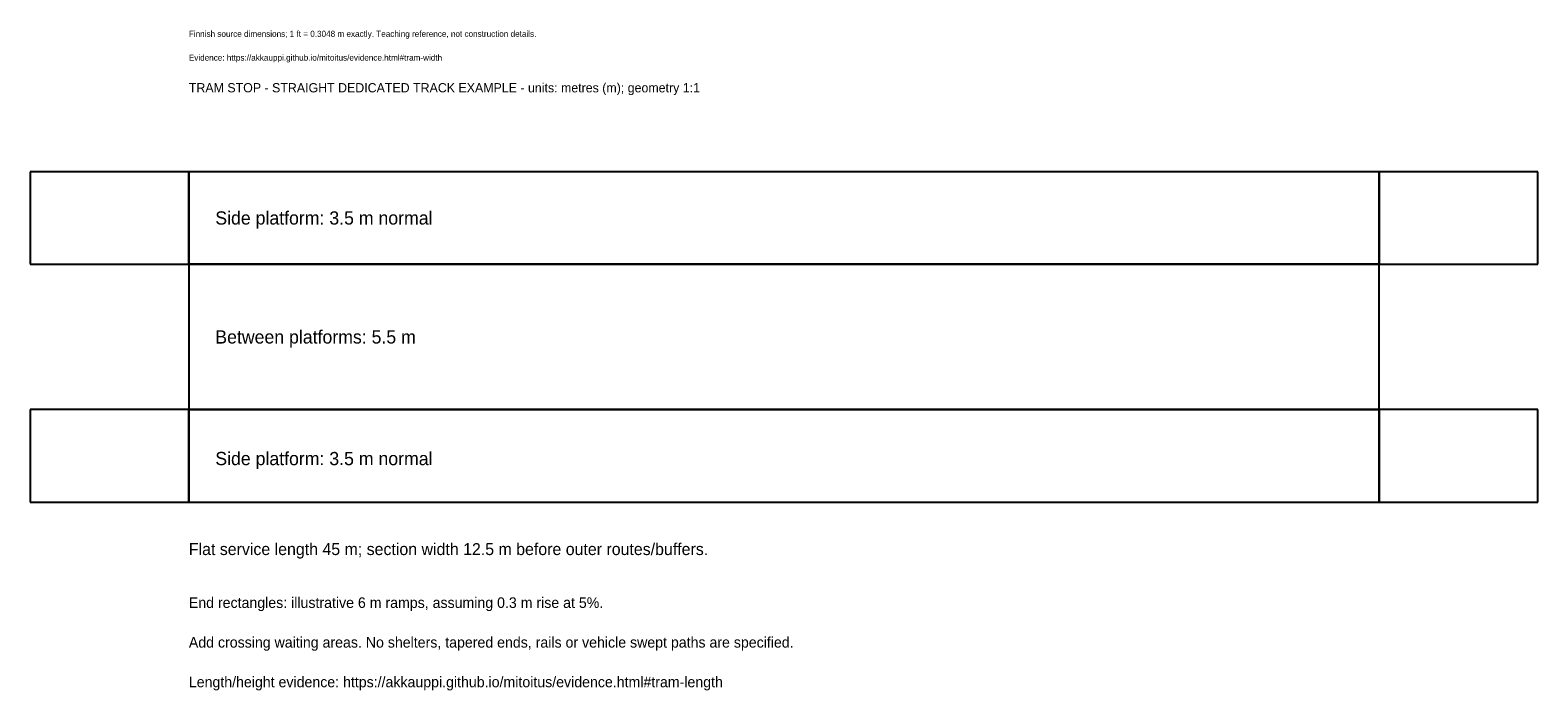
# Model space of a CAD drawing. Header units: metres. Extents: x -6 to 51, y -7.1 to 17.9.
import ezdxf

# ---------------------------------------------------------------- set-up
doc = ezdxf.new("R2010")
doc.units = ezdxf.units.M
for name, color, linetype in [('ANNOTATION', 7, 'Continuous'), ('OTHER', 8, 'Continuous'), ('TRAM', 6, 'Continuous'), ('WALK', 2, 'Continuous')]:
    doc.layers.add(name, color=color, linetype=linetype)

msp = doc.modelspace()

# ---------------------------------------------------------------- linework, layer by layer
at = {"layer": 'OTHER'}
for p, q in [((0, 12.5), (-6, 12.5)), ((-6, 12.5), (-6, 9)), ((0, 9), (0, 12.5)), ((51, 12.5), (45, 12.5)), ((45, 12.5), (45, 9)), ((51, 9), (51, 12.5)), ((-6, 9), (0, 9)), ((45, 9), (51, 9)), ((0, 3.5), (-6, 3.5)), ((-6, 3.5), (-6, 0)), ((0, 0), (0, 3.5)), ((51, 3.5), (45, 3.5)), ((45, 3.5), (45, 0)), ((51, 0), (51, 3.5)), ((-6, 0), (0, 0)), ((45, 0), (51, 0))]:
    msp.add_line(p, q, dxfattribs=at)
at = {"layer": 'TRAM'}
for p, q in [((45, 9), (0, 9)), ((0, 9), (0, 3.5)), ((45, 3.5), (45, 9)), ((0, 3.5), (45, 3.5))]:
    msp.add_line(p, q, dxfattribs=at)
at = {"layer": 'WALK'}
for p, q in [((45, 12.5), (0, 12.5)), ((0, 12.5), (0, 9)), ((45, 9), (45, 12.5)), ((0, 9), (45, 9)), ((45, 3.5), (0, 3.5)), ((0, 3.5), (0, 0)), ((45, 0), (45, 3.5)), ((0, 0), (45, 0))]:
    msp.add_line(p, q, dxfattribs=at)

# ---------------------------------------------------------------- texts
at = {"layer": 'ANNOTATION'}
for s, height, p in [('Finnish source dimensions; 1 ft = 0.3048 m exactly. Teaching reference, not construction details.', 0.23, (0, 17.6)), ('Evidence: https://akkauppi.github.io/mitoitus/evidence.html#tram-width', 0.23, (0, 16.7)), ('TRAM STOP - STRAIGHT DEDICATED TRACK EXAMPLE - units: metres (m); geometry 1:1', 0.35, (0, 15.5)), ('Side platform: 3.5 m normal', 0.5, (1, 10.5)), ('Between platforms: 5.5 m', 0.5, (1, 6)), ('Side platform: 3.5 m normal', 0.5, (1, 1.4)), ('Flat service length 45 m; section width 12.5 m before outer routes/buffers.', 0.45, (0, -2)), ('End rectangles: illustrative 6 m ramps, assuming 0.3 m rise at 5%.', 0.4, (0, -4)), ('Add crossing waiting areas. No shelters, tapered ends, rails or vehicle swept paths are specified.', 0.4, (0, -5.5)), ('Length/height evidence: https://akkauppi.github.io/mitoitus/evidence.html#tram-length', 0.4, (0, -7))]:
    msp.add_text(s, height=height, dxfattribs=at).set_placement(p)

doc.saveas('drawing.dxf')
